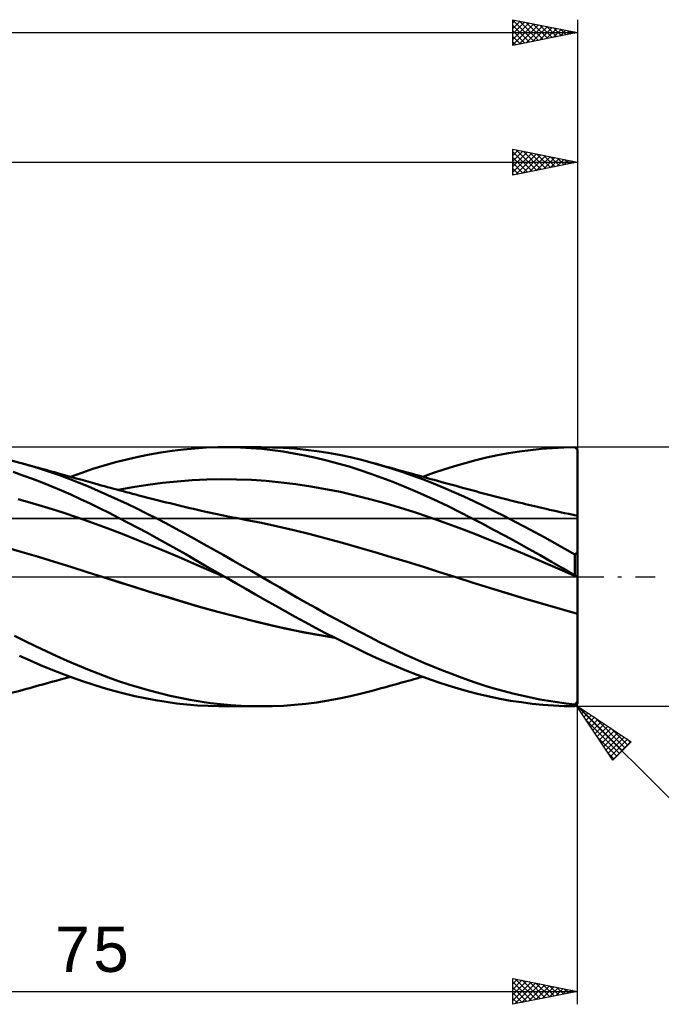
# Model space of a CAD drawing. Header units: millimetres. Extents: x -67 to 148, y -45 to 47.
# Tile 3 of 4: x 48 to 97, y -33 to 43. Entities that reach past the tile are written whole.
import ezdxf
from ezdxf.enums import TextEntityAlignment as Align

# ---------------------------------------------------------------- set-up
doc = ezdxf.new("R2010")
doc.units = ezdxf.units.MM
doc.header["$LTSCALE"] = 5.4
doc.linetypes.add('LONGDASH_DASH', pattern=[0.85, 0.4, -0.2, 0.05, -0.2])
for name, color, linetype in [('1', 4, 'CONTINUOUS'), ('2', 7, 'CONTINUOUS'), ('4', 2, 'LONGDASH_DASH'), ('CUT', 1, 'CONTINUOUS'), ('NOCUT', 7, 'CONTINUOUS'), ('SK2', 7, 'CONTINUOUS'), ('SK4', 2, 'LONGDASH_DASH')]:
    doc.layers.add(name, color=color, linetype=linetype)
doc.styles.get("Standard").update_dxf_attribs({"font": 'Monospac821 BT'})

msp = doc.modelspace()

# ---------------------------------------------------------------- linework, layer by layer
at = {"layer": '1', "color": 4, "linetype": 'CONTINUOUS', "lineweight": 50}
for p, q in [((60.577, 9.831), (61.453, 9.911)), ((61.453, 9.911), (62.339, 9.967)), ((62.339, 9.967), (63.241, 9.995)), ((63.241, 9.995), (64.147, 9.998)), ((63.763, 10), (66.588, 10)), ((64.974, 9.976), (64.147, 9.998)), ((65.799, 9.932), (64.974, 9.976)), ((66.623, 9.865), (65.799, 9.932)), ((67.446, 9.988), (66.587, 10)), ((68.295, 9.951), (67.446, 9.988)), ((69.152, 9.889), (68.295, 9.951)), ((70.013, 9.803), (69.152, 9.889)), ((88.231, 9.874), (89.08, 9.94)), ((89.08, 9.94), (89.932, 9.982)), ((89.932, 9.982), (90.8, 10)), ((90.829, 9.971), (90.8, 10)), ((90.857, 9.943), (90.829, 9.971)), ((90.886, 9.914), (90.857, 9.943)), ((90.914, 9.886), (90.886, 9.914)), ((90.943, 9.857), (90.914, 9.886)), ((56.206, 9.064), (57.082, 9.264)), ((57.082, 9.264), (57.958, 9.441)), ((57.958, 9.441), (58.833, 9.595)), ((58.833, 9.595), (59.706, 9.725)), ((59.706, 9.725), (60.577, 9.831)), ((67.444, 9.776), (66.623, 9.865)), ((68.265, 9.664), (67.444, 9.776)), ((69.1, 9.528), (68.265, 9.664)), ((69.948, 9.368), (69.1, 9.528)), ((70.8, 9.186), (69.948, 9.368)), ((70.877, 9.693), (70.013, 9.803)), ((71.654, 8.982), (70.8, 9.186)), ((71.742, 9.56), (70.877, 9.693)), ((72.605, 9.403), (71.742, 9.56)), ((73.466, 9.223), (72.605, 9.403)), ((74.319, 9.021), (73.466, 9.223)), ((83.144, 8.997), (83.977, 9.197)), ((83.977, 9.197), (84.822, 9.377)), ((84.822, 9.377), (85.674, 9.536)), ((85.674, 9.536), (86.528, 9.671)), ((86.528, 9.671), (87.381, 9.784)), ((87.381, 9.784), (88.231, 9.874)), ((90.971, 9.829), (90.943, 9.857)), ((91, 9.8), (90.971, 9.829)), ((90.998, 8.823), (90.999, 9.147)), ((90.998, 8.823), (90.999, 9.147)), ((90.999, 9.471), (91, 9.795)), ((90.999, 9.471), (91, 9.795)), ((90.999, 9.147), (90.999, 9.471)), ((90.999, 9.147), (90.999, 9.471)), ((91, 9.799), (91, 9.8)), ((91, 9.798), (91, 9.799)), ((91, 9.797), (91, 9.798)), ((91, 9.797), (91, 9.797)), ((91, 9.796), (91, 9.797)), ((91, 9.795), (91, 9.796)), ((91, 9.795), (91, 9.795)), ((91, 9.471), (91, 9.795)), ((91, 9.147), (91, 9.471)), ((91, 8.823), (91, 9.147)), ((47.941, 8.798), (47.088, 9.022)), ((48.703, 8.582), (47.941, 8.798)), ((48.182, 8.732), (47.941, 8.798)), ((48.424, 8.666), (48.182, 8.732)), ((48.665, 8.6), (48.424, 8.666)), ((48.906, 8.533), (48.665, 8.6)), ((49.467, 8.349), (48.703, 8.582)), ((49.147, 8.467), (48.906, 8.533)), ((49.389, 8.401), (49.147, 8.467)), ((49.63, 8.334), (49.389, 8.401)), ((53.588, 8.322), (54.454, 8.592)), ((54.454, 8.592), (55.329, 8.839)), ((55.329, 8.839), (56.206, 9.064)), ((72.507, 8.756), (71.654, 8.982)), ((73.359, 8.509), (72.507, 8.756)), ((74.207, 8.241), (73.359, 8.509)), ((75.158, 8.798), (74.319, 9.021)), ((75.94, 8.573), (75.158, 8.798)), ((75.49, 8.706), (75.158, 8.798)), ((75.821, 8.614), (75.49, 8.706)), ((76.153, 8.522), (75.821, 8.614)), ((76.726, 8.33), (75.94, 8.573)), ((76.484, 8.43), (76.153, 8.522)), ((76.68, 8.375), (76.484, 8.43)), ((76.877, 8.321), (76.68, 8.375)), ((80.688, 8.284), (81.506, 8.54)), ((81.506, 8.54), (82.322, 8.778)), ((82.322, 8.778), (83.144, 8.997)), ((90.997, 8.175), (90.998, 8.499)), ((90.997, 8.175), (90.998, 8.499)), ((90.998, 8.499), (90.998, 8.823)), ((90.998, 8.499), (90.998, 8.823)), ((91, 8.499), (91, 8.823)), ((91, 8.175), (91, 8.499)), ((48.179, 7.829), (47.438, 8.088)), ((48.922, 7.557), (48.179, 7.829)), ((50.232, 8.1), (49.467, 8.349)), ((49.871, 8.268), (49.63, 8.334)), ((50.117, 8.2), (49.871, 8.268)), ((50.364, 8.132), (50.117, 8.2)), ((50.995, 7.835), (50.232, 8.1)), ((50.61, 8.064), (50.364, 8.132)), ((50.857, 7.996), (50.61, 8.064)), ((51.215, 7.896), (50.857, 7.996)), ((51.756, 7.556), (50.995, 7.835)), ((51.574, 7.797), (51.215, 7.896)), ((51.932, 7.697), (51.574, 7.797)), ((51.849, 7.72), (52.723, 8.032)), ((52.29, 7.597), (51.932, 7.697)), ((52.723, 8.032), (53.588, 8.322)), ((75.05, 7.953), (74.207, 8.241)), ((75.891, 7.646), (75.05, 7.953)), ((76.745, 7.318), (75.891, 7.646)), ((77.516, 8.07), (76.726, 8.33)), ((77.073, 8.267), (76.877, 8.321)), ((77.269, 8.212), (77.073, 8.267)), ((77.466, 8.158), (77.269, 8.212)), ((77.662, 8.103), (77.466, 8.158)), ((78.308, 7.794), (77.516, 8.07)), ((77.858, 8.049), (77.662, 8.103)), ((78.055, 7.995), (77.858, 8.049)), ((78.267, 7.936), (78.055, 7.995)), ((78.479, 7.878), (78.267, 7.936)), ((79.099, 7.502), (78.308, 7.794)), ((78.691, 7.819), (78.479, 7.878)), ((78.903, 7.76), (78.691, 7.819)), ((79.161, 7.689), (78.903, 7.76)), ((79.049, 7.72), (79.87, 8.011)), ((79.419, 7.618), (79.161, 7.689)), ((79.677, 7.547), (79.419, 7.618)), ((79.87, 8.011), (80.688, 8.284)), ((90.996, 7.851), (90.997, 8.175)), ((90.996, 7.851), (90.997, 8.175)), ((90.996, 7.527), (90.996, 7.851)), ((90.996, 7.527), (90.996, 7.851)), ((91, 7.851), (91, 8.175)), ((91, 7.527), (91, 7.851)), ((49.665, 7.271), (48.922, 7.557)), ((50.407, 6.973), (49.665, 7.271)), ((51.148, 6.662), (50.407, 6.973)), ((52.512, 7.262), (51.756, 7.556)), ((52.654, 7.496), (52.29, 7.597)), ((53.256, 6.957), (52.512, 7.262)), ((53.018, 7.394), (52.654, 7.496)), ((53.382, 7.292), (53.018, 7.394)), ((53.997, 6.64), (53.256, 6.957)), ((53.746, 7.19), (53.382, 7.292)), ((53.987, 7.123), (53.746, 7.19)), ((54.228, 7.057), (53.987, 7.123)), ((54.469, 6.99), (54.228, 7.057)), ((54.71, 6.924), (54.469, 6.99)), ((54.952, 6.859), (54.71, 6.924)), ((55.193, 6.793), (54.952, 6.859)), ((55.526, 6.699), (56.67, 6.91)), ((56.67, 6.91), (57.815, 7.091)), ((57.815, 7.091), (58.959, 7.241)), ((58.959, 7.241), (60.103, 7.361)), ((60.103, 7.361), (61.247, 7.45)), ((61.247, 7.45), (62.391, 7.505)), ((62.391, 7.505), (63.536, 7.527)), ((64.68, 7.516), (63.536, 7.527)), ((65.824, 7.473), (64.68, 7.516)), ((66.968, 7.397), (65.824, 7.473)), ((68.112, 7.287), (66.968, 7.397)), ((69.256, 7.146), (68.112, 7.287)), ((70.401, 6.975), (69.256, 7.146)), ((71.545, 6.775), (70.401, 6.975)), ((77.606, 6.971), (76.745, 7.318)), ((78.469, 6.608), (77.606, 6.971)), ((79.89, 7.194), (79.099, 7.502)), ((79.935, 7.476), (79.677, 7.547)), ((80.678, 6.872), (79.89, 7.194)), ((80.193, 7.405), (79.935, 7.476)), ((80.451, 7.334), (80.193, 7.405)), ((80.709, 7.262), (80.451, 7.334)), ((81.46, 6.536), (80.678, 6.872)), ((81.323, 7.093), (80.709, 7.262)), ((81.625, 7.01), (81.323, 7.093)), ((81.928, 6.926), (81.625, 7.01)), ((82.23, 6.843), (81.928, 6.926)), ((82.533, 6.76), (82.23, 6.843)), ((90.994, 6.848), (90.995, 6.973)), ((90.994, 6.759), (90.995, 6.884)), ((90.994, 6.725), (90.994, 6.848)), ((90.995, 7.397), (90.996, 7.527)), ((90.995, 7.384), (90.996, 7.455)), ((90.995, 7.268), (90.995, 7.397)), ((90.995, 7.312), (90.995, 7.384)), ((90.995, 7.241), (90.995, 7.312)), ((90.995, 7.139), (90.995, 7.268)), ((90.995, 7.17), (90.995, 7.241)), ((90.995, 7.099), (90.995, 7.17)), ((90.995, 7.011), (90.995, 7.139)), ((90.995, 6.973), (90.995, 7.099)), ((90.995, 6.884), (90.995, 7.011)), ((90.996, 7.527), (90.996, 7.527)), ((90.997, 7.527), (90.996, 7.527)), ((90.996, 7.455), (90.996, 7.527)), ((90.998, 7.527), (90.997, 7.527)), ((90.999, 7.527), (90.998, 7.527)), ((90.999, 7.527), (90.999, 7.527)), ((90.999, 7.527), (91, 7.527)), ((91, 7.397), (91, 7.527)), ((91, 7.267), (91, 7.397)), ((91, 7.139), (91, 7.267)), ((91, 7.011), (91, 7.139)), ((91, 6.884), (91, 7.011)), ((91, 6.758), (91, 6.884)), ((51.889, 6.338), (51.148, 6.662)), ((52.629, 6.001), (51.889, 6.338)), ((54.741, 6.311), (53.997, 6.64)), ((55.489, 5.971), (54.741, 6.311)), ((55.435, 6.728), (55.193, 6.793)), ((55.677, 6.663), (55.435, 6.728)), ((55.919, 6.599), (55.677, 6.663)), ((56.161, 6.535), (55.919, 6.599)), ((56.402, 6.471), (56.161, 6.535)), ((56.644, 6.407), (56.402, 6.471)), ((56.887, 6.344), (56.644, 6.407)), ((57.129, 6.281), (56.887, 6.344)), ((57.432, 6.203), (57.129, 6.281)), ((57.734, 6.126), (57.432, 6.203)), ((58.037, 6.048), (57.734, 6.126)), ((72.689, 6.545), (71.545, 6.775)), ((73.833, 6.286), (72.689, 6.545)), ((74.977, 5.997), (73.833, 6.286)), ((79.332, 6.23), (78.469, 6.608)), ((80.193, 5.836), (79.332, 6.23)), ((82.231, 6.189), (81.46, 6.536)), ((83.003, 5.829), (82.231, 6.189)), ((82.835, 6.677), (82.533, 6.76)), ((83.137, 6.596), (82.835, 6.677)), ((83.44, 6.515), (83.137, 6.596)), ((83.742, 6.434), (83.44, 6.515)), ((84.045, 6.355), (83.742, 6.434)), ((84.347, 6.276), (84.045, 6.355)), ((84.649, 6.197), (84.347, 6.276)), ((84.952, 6.12), (84.649, 6.197)), ((85.254, 6.043), (84.952, 6.12)), ((90.993, 6.275), (90.994, 6.393)), ((90.993, 6.248), (90.994, 6.364)), ((90.993, 6.16), (90.993, 6.275)), ((90.993, 6.134), (90.993, 6.248)), ((90.993, 6.047), (90.993, 6.16)), ((90.993, 6.024), (90.993, 6.134)), ((90.994, 6.635), (90.994, 6.759)), ((90.994, 6.602), (90.994, 6.725)), ((90.994, 6.513), (90.994, 6.635)), ((90.994, 6.482), (90.994, 6.602)), ((90.994, 6.393), (90.994, 6.513)), ((90.994, 6.364), (90.994, 6.482)), ((91, 6.634), (91, 6.758)), ((91, 6.512), (91, 6.634)), ((91, 6.392), (91, 6.512)), ((91, 6.274), (91, 6.392)), ((91, 6.158), (91, 6.274)), ((91, 6.046), (91, 6.158)), ((48.967, 5.666), (47.821, 5.98)), ((50.113, 5.329), (48.967, 5.666)), ((51.259, 4.968), (50.113, 5.329)), ((53.361, 5.654), (52.629, 6.001)), ((54.091, 5.297), (53.361, 5.654)), ((56.237, 5.62), (55.489, 5.971)), ((56.985, 5.261), (56.237, 5.62)), ((58.339, 5.972), (58.037, 6.048)), ((58.641, 5.896), (58.339, 5.972)), ((58.944, 5.82), (58.641, 5.896)), ((59.246, 5.745), (58.944, 5.82)), ((59.549, 5.67), (59.246, 5.745)), ((59.851, 5.596), (59.549, 5.67)), ((60.154, 5.522), (59.851, 5.596)), ((60.456, 5.449), (60.154, 5.522)), ((60.758, 5.376), (60.456, 5.449)), ((61.061, 5.304), (60.758, 5.376)), ((76.121, 5.68), (74.977, 5.997)), ((77.266, 5.342), (76.121, 5.68)), ((78.41, 4.983), (77.266, 5.342)), ((81.053, 5.426), (80.193, 5.836)), ((81.911, 5), (81.053, 5.426)), ((83.783, 5.456), (83.003, 5.829)), ((84.566, 5.072), (83.783, 5.456)), ((85.557, 5.966), (85.254, 6.043)), ((85.859, 5.89), (85.557, 5.966)), ((86.162, 5.815), (85.859, 5.89)), ((86.46, 5.742), (86.162, 5.815)), ((86.759, 5.669), (86.46, 5.742)), ((86.986, 5.613), (86.759, 5.669)), ((87.214, 5.558), (86.986, 5.613)), ((87.442, 5.504), (87.214, 5.558)), ((87.67, 5.45), (87.442, 5.504)), ((87.898, 5.396), (87.67, 5.45)), ((88.125, 5.342), (87.898, 5.396)), ((88.353, 5.289), (88.125, 5.342)), ((90.992, 5.73), (90.993, 5.832)), ((90.992, 5.712), (90.993, 5.813)), ((90.992, 5.631), (90.992, 5.73)), ((90.992, 5.615), (90.992, 5.712)), ((90.992, 5.536), (90.992, 5.631)), ((90.992, 5.521), (90.992, 5.615)), ((90.992, 5.445), (90.992, 5.536)), ((90.992, 5.432), (90.992, 5.521)), ((90.992, 5.358), (90.992, 5.445)), ((90.992, 5.347), (90.992, 5.432)), ((90.992, 5.276), (90.992, 5.358)), ((90.992, 5.266), (90.992, 5.347)), ((90.993, 5.938), (90.993, 6.047)), ((90.993, 5.917), (90.993, 6.024)), ((90.993, 5.832), (90.993, 5.938)), ((90.993, 5.813), (90.993, 5.917)), ((91, 5.937), (91, 6.046)), ((91, 5.831), (91, 5.937)), ((91, 5.728), (91, 5.831)), ((91, 5.629), (91, 5.728)), ((91, 5.534), (91, 5.629)), ((91, 5.443), (91, 5.534)), ((91, 5.356), (91, 5.443)), ((91, 5.274), (91, 5.356)), ((52.404, 4.584), (51.259, 4.968)), ((53.55, 4.175), (52.404, 4.584)), ((54.829, 4.929), (54.091, 5.297)), ((55.569, 4.553), (54.829, 4.929)), ((57.732, 4.892), (56.985, 5.261)), ((58.479, 4.514), (57.732, 4.892)), ((61.363, 5.233), (61.061, 5.304)), ((61.666, 5.164), (61.363, 5.233)), ((61.968, 5.095), (61.666, 5.164)), ((62.201, 5.043), (61.968, 5.095)), ((62.434, 4.991), (62.201, 5.043)), ((62.678, 4.938), (62.434, 4.991)), ((62.922, 4.886), (62.678, 4.938)), ((63.166, 4.834), (62.922, 4.886)), ((63.411, 4.783), (63.166, 4.834)), ((63.655, 4.732), (63.411, 4.783)), ((63.899, 4.682), (63.655, 4.732)), ((64.143, 4.633), (63.899, 4.682)), ((64.387, 4.584), (64.143, 4.633)), ((64.628, 4.537), (64.387, 4.584)), ((79.554, 4.603), (78.41, 4.983)), ((80.698, 4.201), (79.554, 4.603)), ((82.77, 4.56), (81.911, 5)), ((85.351, 4.679), (84.566, 5.072)), ((86.137, 4.277), (85.351, 4.679)), ((88.581, 5.236), (88.353, 5.289)), ((88.849, 5.174), (88.581, 5.236)), ((89.117, 5.113), (88.849, 5.174)), ((89.384, 5.052), (89.117, 5.113)), ((89.652, 4.992), (89.384, 5.052)), ((89.987, 4.918), (89.652, 4.992)), ((90.322, 4.846), (89.987, 4.918)), ((90.658, 4.775), (90.322, 4.846)), ((90.993, 4.705), (90.658, 4.775)), ((90.991, 5.058), (90.991, 5.126)), ((90.991, 5.052), (90.991, 5.119)), ((90.991, 4.995), (90.991, 5.058)), ((90.991, 4.99), (90.991, 5.052)), ((90.991, 4.937), (90.991, 4.995)), ((90.991, 4.933), (90.991, 4.99)), ((90.991, 4.885), (90.991, 4.937)), ((90.991, 4.882), (90.991, 4.933)), ((90.991, 4.838), (90.991, 4.885)), ((90.991, 4.836), (90.991, 4.882)), ((90.991, 4.796), (90.991, 4.838)), ((90.991, 4.795), (90.991, 4.836)), ((90.991, 4.76), (90.991, 4.796)), ((90.991, 4.759), (90.991, 4.795)), ((90.991, 4.73), (90.991, 4.76)), ((90.991, 4.73), (90.991, 4.759)), ((90.991, 4.705), (90.991, 4.73)), ((90.991, 4.705), (90.991, 4.73)), ((90.992, 5.198), (90.992, 5.276)), ((90.992, 5.19), (90.992, 5.266)), ((90.991, 5.126), (90.992, 5.198)), ((90.991, 5.119), (90.992, 5.19)), ((90.993, 4.695), (90.993, 4.705)), ((90.993, 4.695), (90.993, 4.705)), ((90.995, 4.705), (90.993, 4.705)), ((90.994, 4.664), (90.993, 4.695)), ((90.994, 4.664), (90.993, 4.695)), ((90.994, 4.613), (90.994, 4.664)), ((90.994, 4.613), (90.994, 4.664)), ((90.994, 4.542), (90.994, 4.613)), ((90.994, 4.542), (90.994, 4.613)), ((90.996, 4.704), (90.995, 4.705)), ((90.997, 4.704), (90.996, 4.704)), ((90.999, 4.704), (90.997, 4.704)), ((91, 4.704), (90.999, 4.704)), ((91, 5.196), (91, 5.274)), ((91, 5.124), (91, 5.196)), ((91, 5.056), (91, 5.124)), ((91, 4.993), (91, 5.056)), ((91, 4.935), (91, 4.993)), ((91, 4.883), (91, 4.935)), ((91, 4.836), (91, 4.883)), ((91, 4.794), (91, 4.836)), ((91, 4.758), (91, 4.794)), ((91, 4.728), (91, 4.758)), ((91, 4.704), (91, 4.728)), ((91, -9.8), (91, 4.704)), ((54.696, 3.748), (53.55, 4.175)), ((56.311, 4.17), (55.569, 4.553)), ((57.052, 3.78), (56.311, 4.17)), ((59.225, 4.127), (58.479, 4.514)), ((59.965, 3.732), (59.225, 4.127)), ((64.868, 4.491), (64.628, 4.537)), ((65.109, 4.445), (64.868, 4.491)), ((65.349, 4.399), (65.109, 4.445)), ((66.599, 4.153), (65.349, 4.399)), ((67.85, 3.882), (66.599, 4.153)), ((69.1, 3.591), (67.85, 3.882)), ((81.842, 3.778), (80.698, 4.201)), ((83.64, 4.105), (82.77, 4.56)), ((84.523, 3.635), (83.64, 4.105)), ((86.922, 3.866), (86.137, 4.277)), ((87.705, 3.448), (86.922, 3.866)), ((90.995, 4.451), (90.994, 4.542)), ((90.995, 4.451), (90.994, 4.542)), ((90.995, 4.339), (90.995, 4.451)), ((90.995, 4.34), (90.995, 4.451)), ((90.996, 4.209), (90.995, 4.34)), ((90.996, 4.209), (90.995, 4.339)), ((90.996, 4.06), (90.996, 4.209)), ((90.996, 4.059), (90.996, 4.209)), ((90.997, 3.891), (90.996, 4.06)), ((90.997, 3.891), (90.996, 4.059)), ((90.997, 3.705), (90.997, 3.891)), ((90.997, 3.705), (90.997, 3.891)), ((55.842, 3.309), (54.696, 3.748)), ((56.988, 2.858), (55.842, 3.309)), ((57.793, 3.385), (57.052, 3.78)), ((58.533, 2.982), (57.793, 3.385)), ((60.694, 3.334), (59.965, 3.732)), ((61.424, 2.929), (60.694, 3.334)), ((70.35, 3.284), (69.1, 3.591)), ((71.6, 2.962), (70.35, 3.284)), ((82.986, 3.334), (81.842, 3.778)), ((84.131, 2.88), (82.986, 3.334)), ((85.417, 3.153), (84.523, 3.635)), ((86.313, 2.662), (85.417, 3.153)), ((88.484, 3.022), (87.705, 3.448)), ((90.998, 3.5), (90.997, 3.705)), ((90.998, 3.501), (90.997, 3.705)), ((90.998, 3.279), (90.998, 3.501)), ((90.998, 3.278), (90.998, 3.5)), ((90.998, 3.04), (90.998, 3.279)), ((90.998, 3.039), (90.998, 3.278)), ((58.133, 2.395), (56.988, 2.858)), ((59.279, 1.92), (58.133, 2.395)), ((59.272, 2.573), (58.533, 2.982)), ((60.01, 2.157), (59.272, 2.573)), ((62.159, 2.519), (61.424, 2.929)), ((62.898, 2.105), (62.159, 2.519)), ((72.85, 2.625), (71.6, 2.962)), ((74.101, 2.271), (72.85, 2.625)), ((85.275, 2.418), (84.131, 2.88)), ((86.419, 1.946), (85.275, 2.418)), ((87.209, 2.163), (86.313, 2.662)), ((89.256, 2.591), (88.484, 3.022)), ((90.025, 2.155), (89.256, 2.591)), ((90.999, 2.784), (90.998, 3.04)), ((90.999, 2.784), (90.998, 3.039)), ((90.999, 2.514), (90.999, 2.784)), ((90.999, 2.514), (90.999, 2.784)), ((91, 2.229), (90.999, 2.514)), ((91, 2.229), (90.999, 2.514)), ((48.134, 1.902), (46.885, 2.268)), ((49.383, 1.529), (48.134, 1.902)), ((50.631, 1.149), (49.383, 1.529)), ((60.425, 1.431), (59.279, 1.92)), ((60.747, 1.735), (60.01, 2.157)), ((61.488, 1.308), (60.747, 1.735)), ((63.638, 1.689), (62.898, 2.105)), ((64.379, 1.269), (63.638, 1.689)), ((75.351, 1.901), (74.101, 2.271)), ((76.601, 1.524), (75.351, 1.901)), ((77.851, 1.142), (76.601, 1.524)), ((87.563, 1.464), (86.419, 1.946)), ((88.103, 1.658), (87.209, 2.163)), ((88.995, 1.146), (88.103, 1.658)), ((90.8, 1.714), (90.025, 2.155)), ((90.8, 1.714), (90.828, 1.745)), ((90.8, 0.098), (90.8, 1.714)), ((90.828, 1.745), (90.857, 1.775)), ((90.857, 1.775), (90.885, 1.805)), ((90.885, 1.805), (90.914, 1.835)), ((90.914, 1.835), (90.942, 1.864)), ((90.942, 1.864), (90.971, 1.894)), ((90.971, 1.894), (91, 1.922)), ((91, 1.93), (91, 2.229)), ((91, 1.93), (91, 2.229)), ((51.88, 0.762), (50.631, 1.149)), ((53.129, 0.368), (51.88, 0.762)), ((61.571, 0.934), (60.425, 1.431)), ((62.237, 0.876), (61.488, 1.308)), ((62.717, 0.438), (61.571, 0.934)), ((62.998, 0.439), (62.237, 0.876)), ((65.119, 0.847), (64.379, 1.269)), ((65.857, 0.424), (65.119, 0.847)), ((79.101, 0.756), (77.851, 1.142)), ((88.707, 0.974), (87.563, 1.464)), ((89.852, 0.474), (88.707, 0.974)), ((89.888, 0.627), (88.995, 1.146)), ((54.378, -0.031), (53.129, 0.368)), ((63.863, -0.057), (62.717, 0.438)), ((63.763, 0), (62.998, 0.439)), ((66.593, 0), (65.857, 0.424)), ((67.294, -0.408), (66.593, 0)), ((80.351, 0.365), (79.101, 0.756)), ((81.602, -0.031), (80.351, 0.365)), ((90.996, -0.025), (89.852, 0.474)), ((90.8, 0.098), (89.888, 0.627)), ((90.824, 0.084), (90.8, 0.098)), ((90.848, 0.07), (90.824, 0.084)), ((90.872, 0.056), (90.848, 0.07)), ((90.896, 0.042), (90.872, 0.056)), ((90.92, 0.028), (90.896, 0.042)), ((90.945, 0.014), (90.92, 0.028)), ((90.969, 0), (90.945, 0.014)), ((90.973, -0.003), (90.969, 0)), ((55.572, -0.409), (54.378, -0.031)), ((55.631, -0.427), (54.378, -0.031)), ((56.766, -0.782), (55.572, -0.409)), ((56.887, -0.818), (55.631, -0.427)), ((63.78, -0.01), (63.763, 0)), ((63.797, -0.019), (63.78, -0.01)), ((63.814, -0.029), (63.797, -0.019)), ((63.83, -0.038), (63.814, -0.029)), ((63.847, -0.048), (63.83, -0.038)), ((63.864, -0.057), (63.847, -0.048)), ((64.626, -0.494), (63.864, -0.057)), ((65.388, -0.929), (64.626, -0.494)), ((67.988, -0.812), (67.294, -0.408)), ((82.943, -0.459), (81.602, -0.031)), ((82.931, -0.455), (81.603, -0.031)), ((84.28, -0.878), (82.931, -0.455)), ((84.285, -0.881), (82.943, -0.459)), ((90.978, -0.005), (90.973, -0.003)), ((90.982, -0.008), (90.978, -0.005)), ((90.987, -0.01), (90.982, -0.008)), ((90.991, -0.013), (90.987, -0.01)), ((90.996, -0.015), (90.991, -0.013)), ((90.992, -0.643), (90.993, -0.566)), ((90.992, -0.643), (90.993, -0.566)), ((90.992, -0.724), (90.992, -0.643)), ((90.992, -0.724), (90.992, -0.643)), ((90.992, -0.809), (90.992, -0.724)), ((90.992, -0.809), (90.992, -0.724)), ((90.993, -0.307), (90.994, -0.254)), ((90.993, -0.307), (90.994, -0.254)), ((90.993, -0.364), (90.993, -0.307)), ((90.993, -0.364), (90.993, -0.307)), ((90.993, -0.427), (90.993, -0.364)), ((90.993, -0.427), (90.993, -0.364)), ((90.993, -0.494), (90.993, -0.427)), ((90.993, -0.494), (90.993, -0.427)), ((90.993, -0.566), (90.993, -0.494)), ((90.993, -0.566), (90.993, -0.494)), ((90.994, -0.129), (90.995, -0.097)), ((90.994, -0.129), (90.995, -0.097)), ((90.994, -0.165), (90.994, -0.129)), ((90.994, -0.165), (90.994, -0.129)), ((90.994, -0.207), (90.994, -0.165)), ((90.994, -0.207), (90.994, -0.165)), ((90.994, -0.254), (90.994, -0.207)), ((90.994, -0.254), (90.994, -0.207)), ((90.995, -0.028), (90.996, -0.025)), ((90.995, -0.028), (90.996, -0.025)), ((90.995, -0.037), (90.995, -0.028)), ((90.995, -0.037), (90.995, -0.028)), ((90.995, -0.052), (90.995, -0.037)), ((90.995, -0.052), (90.995, -0.037)), ((90.995, -0.072), (90.995, -0.052)), ((90.995, -0.072), (90.995, -0.052)), ((90.995, -0.097), (90.995, -0.072)), ((90.995, -0.097), (90.995, -0.072)), ((91, -0.018), (90.996, -0.015)), ((90.996, -0.024), (90.997, -0.023)), ((90.996, -0.024), (90.997, -0.023)), ((90.996, -0.025), (90.996, -0.024)), ((90.996, -0.025), (90.996, -0.024)), ((90.996, -0.025), (90.996, -0.025)), ((90.997, -0.026), (90.996, -0.025)), ((90.997, -0.023), (90.998, -0.022)), ((90.997, -0.023), (90.998, -0.022)), ((90.998, -0.026), (90.997, -0.026)), ((90.998, -0.021), (90.999, -0.02)), ((90.998, -0.021), (90.999, -0.02)), ((90.998, -0.022), (90.998, -0.021)), ((90.998, -0.022), (90.998, -0.021)), ((90.999, -0.026), (90.998, -0.026)), ((90.999, -0.019), (91, -0.018)), ((90.999, -0.019), (91, -0.018)), ((90.999, -0.02), (90.999, -0.019)), ((90.999, -0.02), (90.999, -0.019)), ((90.999, -0.027), (90.999, -0.026)), ((91, -0.027), (90.999, -0.027)), ((57.96, -1.151), (56.766, -0.782)), ((58.14, -1.203), (56.887, -0.818)), ((59.154, -1.515), (57.96, -1.151)), ((59.388, -1.583), (58.14, -1.203)), ((60.349, -1.876), (59.154, -1.515)), ((66.149, -1.364), (65.388, -0.929)), ((66.907, -1.797), (66.149, -1.364)), ((68.683, -1.215), (67.988, -0.812)), ((69.383, -1.617), (68.683, -1.215)), ((85.634, -1.294), (84.28, -0.878)), ((85.626, -1.294), (84.285, -0.881)), ((86.968, -1.699), (85.626, -1.294)), ((86.987, -1.702), (85.634, -1.294)), ((90.991, -1.401), (90.992, -1.294)), ((90.991, -1.401), (90.992, -1.294)), ((90.991, -1.511), (90.991, -1.401)), ((90.991, -1.511), (90.991, -1.401)), ((90.991, -1.624), (90.991, -1.511)), ((90.991, -1.624), (90.991, -1.511)), ((90.992, -0.899), (90.992, -0.809)), ((90.992, -0.899), (90.992, -0.809)), ((90.992, -0.992), (90.992, -0.899)), ((90.992, -0.992), (90.992, -0.899)), ((90.992, -1.089), (90.992, -0.992)), ((90.992, -1.089), (90.992, -0.992)), ((90.992, -1.19), (90.992, -1.089)), ((90.992, -1.19), (90.992, -1.089)), ((90.992, -1.294), (90.992, -1.19)), ((90.992, -1.294), (90.992, -1.19)), ((60.636, -1.959), (59.388, -1.583)), ((61.543, -2.23), (60.349, -1.876)), ((61.929, -2.338), (60.636, -1.959)), ((62.737, -2.569), (61.543, -2.23)), ((67.665, -2.229), (66.907, -1.797)), ((68.423, -2.659), (67.665, -2.229)), ((70.086, -2.015), (69.383, -1.617)), ((70.791, -2.409), (70.086, -2.015)), ((88.309, -2.096), (86.968, -1.699)), ((88.331, -2.098), (86.987, -1.702)), ((89.65, -2.484), (88.309, -2.096)), ((89.659, -2.482), (88.331, -2.098)), ((90.991, -1.739), (90.991, -1.624)), ((90.991, -1.739), (90.991, -1.624)), ((90.991, -1.857), (90.991, -1.739)), ((90.991, -1.857), (90.991, -1.739)), ((90.991, -1.977), (90.991, -1.857)), ((90.991, -1.977), (90.991, -1.857)), ((90.991, -2.098), (90.991, -1.977)), ((90.991, -2.098), (90.991, -1.977)), ((90.991, -2.221), (90.991, -2.098)), ((90.991, -2.221), (90.991, -2.098)), ((90.991, -2.345), (90.991, -2.221)), ((90.991, -2.345), (90.991, -2.221)), ((63.232, -2.701), (61.929, -2.338)), ((63.931, -2.895), (62.737, -2.569)), ((64.532, -3.048), (63.232, -2.701)), ((65.125, -3.206), (63.931, -2.895)), ((69.196, -3.089), (68.423, -2.659)), ((71.496, -2.799), (70.791, -2.409)), ((72.201, -3.184), (71.496, -2.799)), ((90.992, -2.856), (89.65, -2.484)), ((90.992, -2.851), (89.659, -2.482)), ((90.992, -2.47), (90.991, -2.345)), ((90.992, -2.47), (90.991, -2.345)), ((90.992, -2.597), (90.992, -2.47)), ((90.992, -2.597), (90.992, -2.47)), ((90.992, -2.723), (90.992, -2.597)), ((90.992, -2.723), (90.992, -2.597)), ((90.992, -2.851), (90.992, -2.723)), ((90.992, -2.851), (90.992, -2.723)), ((90.993, -2.851), (90.992, -2.851)), ((90.992, -2.852), (90.992, -2.851)), ((90.992, -2.853), (90.992, -2.852)), ((90.992, -2.853), (90.992, -2.852)), ((90.992, -2.854), (90.992, -2.853)), ((90.992, -2.855), (90.992, -2.854)), ((90.992, -2.855), (90.992, -2.854)), ((90.992, -2.856), (90.992, -2.855)), ((90.992, -3.254), (90.992, -2.856)), ((90.992, -3.254), (90.992, -2.856)), ((90.993, -2.856), (90.992, -2.856)), ((90.995, -2.852), (90.993, -2.851)), ((90.996, -2.857), (90.993, -2.856)), ((90.996, -2.852), (90.995, -2.852)), ((90.997, -2.852), (90.996, -2.852)), ((90.997, -2.857), (90.996, -2.857)), ((90.999, -2.853), (90.997, -2.852)), ((90.999, -2.858), (90.997, -2.857)), ((91, -2.853), (90.999, -2.853)), ((91, -2.858), (90.999, -2.858)), ((65.83, -3.377), (64.532, -3.048)), ((66.319, -3.503), (65.125, -3.206)), ((67.127, -3.689), (65.83, -3.377)), ((67.513, -3.786), (66.319, -3.503)), ((68.404, -3.98), (67.127, -3.689)), ((68.707, -4.052), (67.513, -3.786)), ((69.978, -3.515), (69.196, -3.089)), ((70.764, -3.933), (69.978, -3.515)), ((72.904, -3.564), (72.201, -3.184)), ((73.605, -3.939), (72.904, -3.564)), ((90.993, -3.652), (90.992, -3.254)), ((90.993, -3.652), (90.992, -3.254)), ((90.993, -4.05), (90.993, -3.652)), ((90.993, -4.049), (90.993, -3.652)), ((48.354, -4.96), (47.544, -4.55)), ((69.688, -4.247), (68.404, -3.98)), ((69.901, -4.297), (68.707, -4.052)), ((70.977, -4.49), (69.688, -4.247)), ((71.096, -4.519), (69.901, -4.297)), ((71.551, -4.343), (70.764, -3.933)), ((72.266, -4.708), (70.977, -4.49)), ((72.29, -4.721), (71.096, -4.519)), ((72.338, -4.745), (71.551, -4.343)), ((74.301, -4.306), (73.605, -3.939)), ((74.986, -4.664), (74.301, -4.306)), ((90.994, -4.445), (90.993, -4.049)), ((90.994, -4.446), (90.993, -4.05)), ((90.994, -4.839), (90.994, -4.445)), ((90.994, -4.84), (90.994, -4.446)), ((49.165, -5.359), (48.354, -4.96)), ((73.124, -5.137), (72.338, -4.745)), ((73.907, -5.52), (73.124, -5.137)), ((75.671, -5.014), (74.986, -4.664)), ((76.361, -5.356), (75.671, -5.014)), ((90.995, -5.23), (90.994, -4.839)), ((90.995, -5.231), (90.994, -4.84)), ((90.995, -5.617), (90.995, -5.23)), ((90.995, -5.619), (90.995, -5.231)), ((49.978, -5.746), (49.165, -5.359)), ((50.79, -6.121), (49.978, -5.746)), ((74.686, -5.892), (73.907, -5.52)), ((75.46, -6.251), (74.686, -5.892)), ((77.054, -5.689), (76.361, -5.356)), ((77.749, -6.013), (77.054, -5.689)), ((78.445, -6.327), (77.749, -6.013)), ((90.995, -6), (90.995, -5.617)), ((90.995, -6.002), (90.995, -5.619)), ((90.996, -6.376), (90.995, -6)), ((90.996, -6.378), (90.995, -6.002)), ((48.734, -6.468), (47.923, -6.105)), ((49.546, -6.816), (48.734, -6.468)), ((50.357, -7.148), (49.546, -6.816)), ((51.599, -6.482), (50.79, -6.121)), ((52.405, -6.829), (51.599, -6.482)), ((53.197, -7.159), (52.405, -6.829)), ((76.239, -6.599), (75.46, -6.251)), ((77.031, -6.935), (76.239, -6.599)), ((79.141, -6.63), (78.445, -6.327)), ((79.837, -6.923), (79.141, -6.63)), ((90.996, -6.745), (90.996, -6.376)), ((90.996, -6.746), (90.996, -6.378)), ((90.997, -7.106), (90.996, -6.745)), ((90.997, -7.107), (90.996, -6.746)), ((51.167, -7.465), (50.357, -7.148)), ((51.977, -7.767), (51.167, -7.465)), ((53.984, -7.472), (53.197, -7.159)), ((54.776, -7.77), (53.984, -7.472)), ((77.825, -7.256), (77.031, -6.935)), ((78.621, -7.562), (77.825, -7.256)), ((79.416, -7.852), (78.621, -7.562)), ((80.53, -7.205), (79.837, -6.923)), ((81.22, -7.476), (80.53, -7.205)), ((81.9, -7.734), (81.22, -7.476)), ((90.997, -7.457), (90.997, -7.106)), ((90.997, -7.458), (90.997, -7.107)), ((90.998, -7.799), (90.997, -7.457)), ((90.998, -7.8), (90.997, -7.458)), ((49.468, -8.379), (49.722, -8.309)), ((49.722, -8.309), (49.978, -8.238)), ((49.978, -8.238), (50.239, -8.166)), ((50.239, -8.166), (50.499, -8.095)), ((50.499, -8.095), (50.759, -8.023)), ((50.759, -8.023), (51.084, -7.933)), ((51.084, -7.933), (51.47, -7.825)), ((51.47, -7.825), (51.848, -7.72)), ((52.784, -8.053), (51.977, -7.767)), ((53.583, -8.321), (52.784, -8.053)), ((54.383, -8.571), (53.583, -8.321)), ((55.57, -8.05), (54.776, -7.77)), ((56.366, -8.312), (55.57, -8.05)), ((57.161, -8.557), (56.366, -8.312)), ((76.716, -8.365), (76.919, -8.309)), ((76.919, -8.309), (77.123, -8.253)), ((77.123, -8.253), (77.326, -8.196)), ((77.326, -8.196), (77.53, -8.14)), ((77.53, -8.14), (77.733, -8.084)), ((77.733, -8.084), (77.937, -8.027)), ((77.937, -8.027), (78.145, -7.97)), ((78.145, -7.97), (78.367, -7.908)), ((78.367, -7.908), (78.587, -7.848)), ((78.587, -7.848), (78.807, -7.787)), ((78.807, -7.787), (79.049, -7.72)), ((80.21, -8.126), (79.416, -7.852)), ((81.002, -8.384), (80.21, -8.126)), ((82.577, -7.979), (81.9, -7.734)), ((83.259, -8.211), (82.577, -7.979)), ((83.945, -8.431), (83.259, -8.211)), ((90.998, -8.131), (90.998, -7.799)), ((90.998, -8.132), (90.998, -7.8)), ((90.998, -8.452), (90.998, -8.131)), ((90.998, -8.453), (90.998, -8.132)), ((47.09, -9.022), (47.942, -8.798)), ((47.942, -8.798), (48.196, -8.728)), ((48.196, -8.728), (48.451, -8.659)), ((48.451, -8.659), (48.705, -8.589)), ((48.705, -8.589), (48.959, -8.519)), ((48.959, -8.519), (49.214, -8.449)), ((49.214, -8.449), (49.468, -8.379)), ((55.191, -8.802), (54.383, -8.571)), ((56.001, -9.013), (55.191, -8.802)), ((56.811, -9.205), (56.001, -9.013)), ((57.955, -8.783), (57.161, -8.557)), ((58.748, -8.992), (57.955, -8.783)), ((59.54, -9.182), (58.748, -8.992)), ((73.466, -9.223), (74.319, -9.021)), ((74.319, -9.021), (75.158, -8.798)), ((75.158, -8.798), (75.502, -8.703)), ((75.502, -8.703), (75.845, -8.607)), ((75.845, -8.607), (76.19, -8.511)), ((76.19, -8.511), (76.512, -8.422)), ((76.512, -8.422), (76.716, -8.365)), ((81.793, -8.625), (81.002, -8.384)), ((82.584, -8.85), (81.793, -8.625)), ((83.383, -9.057), (82.584, -8.85)), ((84.192, -9.245), (83.383, -9.057)), ((84.634, -8.638), (83.945, -8.431)), ((85.325, -8.83), (84.634, -8.638)), ((86.015, -9.009), (85.325, -8.83)), ((86.706, -9.174), (86.015, -9.009)), ((90.999, -8.76), (90.998, -8.452)), ((90.999, -8.761), (90.998, -8.453)), ((90.999, -9.055), (90.999, -8.76)), ((90.999, -9.056), (90.999, -8.761)), ((91, -9.336), (90.999, -9.055)), ((91, -9.337), (90.999, -9.056)), ((57.62, -9.376), (56.811, -9.205)), ((58.429, -9.527), (57.62, -9.376)), ((59.237, -9.658), (58.429, -9.527)), ((60.043, -9.769), (59.237, -9.658)), ((60.321, -9.353), (59.54, -9.182)), ((60.849, -9.858), (60.043, -9.769)), ((61.095, -9.503), (60.321, -9.353)), ((61.66, -9.927), (60.849, -9.858)), ((61.875, -9.635), (61.095, -9.503)), ((62.659, -9.746), (61.875, -9.635)), ((63.445, -9.837), (62.659, -9.746)), ((64.232, -9.908), (63.445, -9.837)), ((69.152, -9.889), (70.013, -9.803)), ((70.013, -9.803), (70.877, -9.693)), ((70.877, -9.693), (71.742, -9.56)), ((71.742, -9.56), (72.605, -9.403)), ((72.605, -9.403), (73.466, -9.223)), ((85.012, -9.414), (84.192, -9.245)), ((85.838, -9.563), (85.012, -9.414)), ((86.664, -9.691), (85.838, -9.563)), ((87.489, -9.797), (86.664, -9.691)), ((87.395, -9.324), (86.706, -9.174)), ((88.082, -9.46), (87.395, -9.324)), ((88.313, -9.881), (87.489, -9.797)), ((88.765, -9.581), (88.082, -9.46)), ((89.442, -9.686), (88.765, -9.581)), ((90.118, -9.777), (89.442, -9.686)), ((90.8, -9.852), (90.118, -9.777)), ((90.8, -9.852), (90.828, -9.818)), ((90.8, -10), (90.8, -9.852)), ((90.828, -9.818), (90.857, -9.784)), ((90.857, -9.784), (90.885, -9.749)), ((90.885, -9.749), (90.914, -9.714)), ((90.912, -9.888), (90.94, -9.86)), ((90.914, -9.714), (90.942, -9.68)), ((90.94, -9.86), (90.969, -9.831)), ((90.942, -9.68), (90.971, -9.645)), ((90.969, -9.831), (91, -9.8)), ((90.971, -9.645), (91, -9.61)), ((91, -9.603), (91, -9.336)), ((91, -9.603), (91, -9.337)), ((62.482, -9.973), (61.66, -9.927)), ((63.316, -9.997), (62.482, -9.973)), ((64.154, -9.997), (63.316, -9.997)), ((66.588, -10), (63.763, -10)), ((65.02, -9.959), (64.232, -9.908)), ((65.805, -9.99), (65.02, -9.959)), ((66.587, -10), (65.805, -9.99)), ((66.587, -10), (67.446, -9.988)), ((67.446, -9.988), (68.295, -9.951)), ((68.295, -9.951), (69.152, -9.889)), ((89.134, -9.943), (88.313, -9.881)), ((89.959, -9.983), (89.134, -9.943)), ((90.8, -10), (89.959, -9.983)), ((90.8, -10), (90.828, -9.972)), ((90.828, -9.972), (90.856, -9.944)), ((90.856, -9.944), (90.884, -9.916)), ((90.884, -9.916), (90.912, -9.888))]:
    msp.add_line(p, q, dxfattribs=at)
at = {"layer": '2', "color": 7, "linetype": 'CONTINUOUS', "lineweight": 25}
for p, q in [((86, 31), (86, 33)), ((86, 33), (91, 32)), ((86, 32.929), (86.059, 32.988)), ((86, 32.505), (86.413, 32.917)), ((86, 32.081), (86.766, 32.847)), ((86, 32.794), (87.495, 31.299)), ((86, 31.656), (87.12, 32.776)), ((86, 31.232), (87.473, 32.705)), ((86.273, 32.945), (87.849, 31.37)), ((86.803, 32.839), (88.202, 31.44)), ((87.333, 32.733), (88.556, 31.511)), ((91, 33), (91, 10)), ((0, 32), (91, 32)), ((86, 32.37), (87.141, 31.228)), ((91, 32), (86, 31)), ((86, 31.945), (86.788, 31.158)), ((86.24, 31.048), (87.827, 32.635)), ((86.771, 31.154), (88.18, 32.564)), ((87.301, 31.26), (88.534, 32.493)), ((87.831, 31.366), (88.887, 32.423)), ((87.864, 32.627), (88.909, 31.582)), ((88.362, 31.472), (89.241, 32.352)), ((88.394, 32.521), (89.263, 31.653)), ((88.892, 31.578), (89.595, 32.281)), ((88.924, 32.415), (89.616, 31.723)), ((89.422, 31.684), (89.948, 32.21)), ((89.455, 32.309), (89.97, 31.794)), ((89.953, 31.791), (90.302, 32.14)), ((89.985, 32.203), (90.323, 31.865)), ((90.483, 31.897), (90.655, 32.069)), ((90.515, 32.097), (90.677, 31.935)), ((86, 31.521), (86.434, 31.087)), ((86, 31.097), (86.081, 31.016)), ((104, 10), (90.8, 10)), ((91, -33), (91, 0)), ((90.8, -10), (104, -10)), ((90.9, -9.9), (109.992, -28.992)), ((90.9, -9.9), (95.143, -12.728)), ((93.728, -14.143), (90.9, -9.9)), ((91, -10.05), (91.05, -10)), ((91.003, -9.969), (94.453, -13.418)), ((91.169, -10.304), (91.304, -10.169)), ((91.339, -10.559), (91.559, -10.339)), ((91.509, -10.813), (91.813, -10.509)), ((91.679, -11.068), (92.068, -10.679)), ((91.68, -11.069), (94.241, -13.63)), ((91.848, -11.322), (92.322, -10.848)), ((92.018, -11.577), (92.577, -11.018)), ((92.188, -11.832), (92.832, -11.188)), ((92.276, -10.817), (94.665, -13.206)), ((92.357, -12.086), (93.086, -11.357)), ((92.527, -12.341), (93.341, -11.527)), ((92.697, -12.595), (93.595, -11.697)), ((92.867, -12.85), (93.85, -11.867)), ((93.036, -13.104), (94.104, -12.036)), ((93.549, -11.666), (94.877, -12.994)), ((92.528, -12.342), (94.028, -13.843)), ((93.206, -13.359), (94.359, -12.206)), ((93.376, -13.613), (94.613, -12.376)), ((93.545, -13.868), (94.868, -12.545)), ((93.715, -14.123), (95.123, -12.715)), ((95.143, -12.728), (93.728, -14.143)), ((94.822, -12.514), (95.089, -12.782)), ((93.377, -13.615), (93.816, -14.055)), ((86, -33), (86, -31)), ((86, -31), (91, -32)), ((86, -31.007), (86.006, -31.001)), ((86, -31.431), (86.359, -31.072)), ((86, -31.855), (86.713, -31.143)), ((86.193, -31.039), (87.795, -32.641)), ((86.723, -31.145), (88.149, -32.57)), ((86, -32.28), (87.066, -31.213)), ((86, -31.27), (87.442, -32.712)), ((86, -32.704), (87.42, -31.284)), ((86, -31.694), (87.088, -32.782)), ((86.16, -32.968), (87.774, -31.355)), ((86.691, -32.862), (88.127, -31.425)), ((87.221, -32.756), (88.481, -31.496)), ((87.254, -31.251), (88.502, -32.5)), ((87.751, -32.65), (88.834, -31.567)), ((87.784, -31.357), (88.856, -32.429)), ((88.282, -32.544), (89.188, -31.638)), ((88.314, -31.463), (89.209, -32.358)), ((88.812, -32.438), (89.541, -31.708)), ((88.845, -31.569), (89.563, -32.287)), ((89.342, -32.332), (89.895, -31.779)), ((89.375, -31.675), (89.917, -32.217)), ((89.873, -32.225), (90.248, -31.85)), ((89.905, -31.781), (90.27, -32.146)), ((90.436, -31.887), (90.624, -32.075)), ((16, -32), (91, -32)), ((91, -32), (86, -33)), ((86, -32.118), (86.735, -32.853)), ((86, -32.543), (86.381, -32.924)), ((90.403, -32.119), (90.602, -31.92)), ((90.933, -32.013), (90.956, -31.991)), ((90.966, -31.993), (90.977, -32.005)), ((86, -32.967), (86.028, -32.994))]:
    msp.add_line(p, q, dxfattribs=at)
at = {"layer": '4', "color": 2, "linetype": 'LONGDASH_DASH', "lineweight": 25}
msp.add_line((0, 0), (91, 0), dxfattribs=at)
at = {"layer": 'CUT', "color": 1, "linetype": 'CONTINUOUS', "lineweight": 25}
for p, q in [((90.8, 10), (16, 10)), ((91, 9.8), (90.8, 10)), ((90.99, 4.5), (91, 9.795)), ((91, 9.795), (91, 9.8)), ((16.01, 4.5), (90.99, 4.5))]:
    msp.add_line(p, q, dxfattribs=at)
at = {"layer": 'NOCUT', "color": 7, "linetype": 'CONTINUOUS', "lineweight": 25}
for p, q in [((91, 9.795), (90.99, 4.5)), ((91, 0), (91, 9.795)), ((90.99, 4.5), (16.01, 4.5)), ((0, 0), (91, 0))]:
    msp.add_line(p, q, dxfattribs=at)
at = {"layer": 'SK2', "color": 7, "linetype": 'CONTINUOUS', "lineweight": 25}
for p, q in [((86, 41), (86, 43)), ((86, 43), (91, 42)), ((86, 42.976), (87.647, 41.329)), ((86, 42.747), (86.211, 42.958)), ((86, 42.323), (86.565, 42.887)), ((86, 41.898), (86.918, 42.816)), ((86, 41.474), (87.272, 42.746)), ((86, 41.05), (87.625, 42.675)), ((86.468, 41.094), (87.979, 42.604)), ((86.501, 42.9), (88, 41.4)), ((87.031, 42.794), (88.354, 41.471)), ((87.561, 42.688), (88.708, 41.542)), ((88.092, 42.582), (89.061, 41.612)), ((91, 43), (91, 0)), ((-50, 42), (91, 42)), ((86, 42.552), (87.293, 41.259)), ((86, 42.128), (86.94, 41.188)), ((91, 42), (86, 41)), ((86.998, 41.2), (88.332, 42.534)), ((87.529, 41.306), (88.686, 42.463)), ((88.059, 41.412), (89.039, 42.392)), ((88.589, 41.518), (89.393, 42.321)), ((88.622, 42.476), (89.415, 41.683)), ((89.12, 41.624), (89.747, 42.251)), ((89.152, 42.37), (89.768, 41.754)), ((89.65, 41.73), (90.1, 42.18)), ((89.683, 42.263), (90.122, 41.824)), ((90.18, 41.836), (90.454, 42.109)), ((90.213, 42.157), (90.475, 41.895)), ((90.711, 41.942), (90.807, 42.039)), ((90.743, 42.051), (90.829, 41.966)), ((86, 41.703), (86.586, 41.117)), ((86, 41.279), (86.233, 41.047))]:
    msp.add_line(p, q, dxfattribs=at)
at = {"layer": 'SK4', "color": 2, "linetype": 'LONGDASH_DASH', "lineweight": 25}
msp.add_line((-56, 0), (97, 0), dxfattribs=at)

# ---------------------------------------------------------------- texts
at = {"layer": '2', "color": 7, "linetype": 'CONTINUOUS', "lineweight": 25}
msp.add_text('75', height=3.5, dxfattribs=at).set_placement((53.5, -30.5), align=Align.CENTER)

doc.saveas('drawing.dxf')
